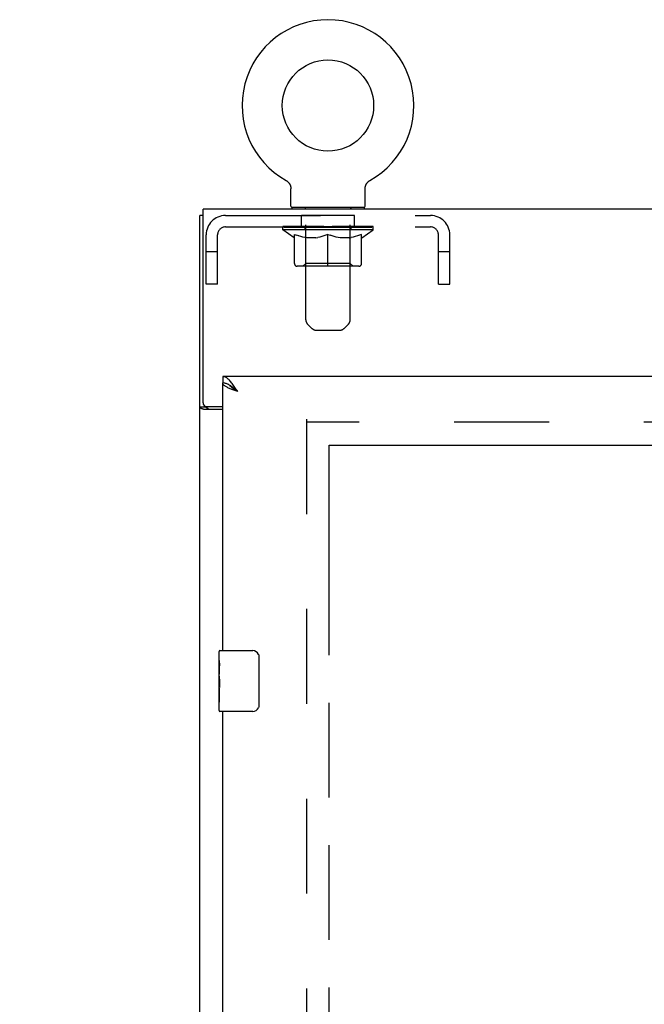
# Model space of a CAD drawing. Header units: inches. Extents: x 0 to 283, y 0 to 183.
# Tile 7 of 13: x 66 to 77, y 124 to 140. Entities that reach past the tile are written whole.
import ezdxf

# ---------------------------------------------------------------- set-up
doc = ezdxf.new("R2010")
doc.units = ezdxf.units.IN
doc.header["$LTSCALE"] = 15.583333
doc.header["$MEASUREMENT"] = 0
doc.linetypes.add('HIDDEN', pattern=[0.2, 0.1, -0.1])
doc.linetypes.add('PHANTOM', pattern=[0.8, 0.45, -0.05, 0.1, -0.05, 0.1, -0.05])
doc.layers.get('0').update_dxf_attribs({"linetype": 'CONTINUOUS'})
for name, color, linetype in [('02___PRT_ALL_AXES', 7, 'CONTINUOUS'), ('AVAILABLE_DOOR_SPACE', 7, 'CONTINUOUS'), ('DEFAULT_2', 8, 'HIDDEN'), ('DIMENSIONS', 7, 'CONTINUOUS')]:
    doc.layers.add(name, color=color, linetype=linetype)
doc.styles.get("Standard").update_dxf_attribs({"font": 'arial.ttf'})
doc.dimstyles.new('DIMSTYLE_3', dxfattribs={"dimtxt": 1.3, "dimasz": 1.666667, "dimexe": 0.09, "dimexo": 0.07, "dimgap": 0.039, "dimtad": 0, "dimtih": 1, "dimtoh": 1, "dimzin": 4, "dimdsep": 46, "dimtxsty": 'Standard', "dimblk": '_FILLED', "dimblk1": '_FILLED', "dimblk2": '_FILLED', "dimcen": 0.09, "dimazin": 1, "dimtfac": 1, "dimtdec": 3, "dimtofl": 0, "dimtmove": 0, "dimatfit": 3, "dimldrblk": '_FILLED', "dimfxl": 1, "dimtolj": 1, "dimtzin": 4, "dimarcsym": 0})

# ---------------------------------------------------------------- blocks, each defined once
blk = doc.blocks.new('_FILLED')
at = {"color": 0, "linetype": 'ByBlock'}
blk.add_solid([(0, 0), (-1, 0.2), (-1, -0.2)], dxfattribs=at)
blk = doc.blocks.new('*D17')
at = {"layer": 'DIMENSIONS', "color": 2, "linetype": 'Continuous'}
for p, q in [((71.459, 109.177), (80.243, 109.177)), ((92.116, 109.177), (86.086, 109.177))]:
    blk.add_line(p, q, dxfattribs=at)
at = {"layer": 'DIMENSIONS', "color": 2, "linetype": 'Continuous', "xscale": 1.6666666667, "yscale": 1.6666666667, "zscale": 1.6666666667, "rotation": 180}
blk.add_blockref('_FILLED', (71.459, 109.177), dxfattribs=at)
at = {"layer": 'DIMENSIONS', "color": 2, "linetype": 'Continuous', "xscale": 1.6666666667, "yscale": 1.6666666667, "zscale": 1.6666666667}
blk.add_blockref('_FILLED', (92.116, 109.177), dxfattribs=at)
at = {"layer": 'DIMENSIONS', "color": 2, "linetype": 'Continuous', "insert": (83.164, 109.827), "char_height": 1.3, "width": 4.54275, "attachment_point": 2, "line_spacing_factor": 0.9}
blk.add_mtext('20.66', dxfattribs=at)
blk = doc.blocks.new('*D18')
at = {"layer": 'DIMENSIONS', "color": 2, "linetype": 'Continuous'}
for p, q in [((69.709, 118.228), (69.709, 105.125)), ((69.709, 106.625), (66.376, 106.625)), ((71.459, 106.625), (74.475, 106.625))]:
    blk.add_line(p, q, dxfattribs=at)
at = {"layer": 'DIMENSIONS', "color": 2, "linetype": 'Continuous', "xscale": 1.6666666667, "yscale": 1.6666666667, "zscale": 1.6666666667}
blk.add_blockref('_FILLED', (69.709, 106.625), dxfattribs=at)
at = {"layer": 'DIMENSIONS', "color": 2, "linetype": 'Continuous', "xscale": 1.6666666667, "yscale": 1.6666666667, "zscale": 1.6666666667, "rotation": 180}
blk.add_blockref('_FILLED', (71.459, 106.625), dxfattribs=at)
at = {"layer": 'DIMENSIONS', "color": 2, "linetype": 'Continuous', "insert": (75.125, 107.275), "char_height": 1.3, "width": 3.53271, "attachment_point": 1, "line_spacing_factor": 0.9}
blk.add_mtext('1.75', dxfattribs=at)

msp = doc.modelspace()

# ---------------------------------------------------------------- linework, layer by layer
at = {"color": 7, "linetype": 'Continuous'}
for p, q in [((70.748, 137.409), (70.748, 137.409)), ((70.748, 137.409), (70.753, 137.406)), ((70.749, 137.409), (70.75, 137.408)), ((70.753, 137.406), (70.758, 137.403)), ((70.758, 137.403), (70.763, 137.4)), ((70.763, 137.4), (70.768, 137.396)), ((70.768, 137.396), (70.773, 137.392)), ((70.773, 137.393), (70.777, 137.389)), ((70.777, 137.389), (70.782, 137.384)), ((70.781, 137.385), (70.786, 137.38)), ((70.79, 137.376), (70.793, 137.371)), ((70.793, 137.371), (70.797, 137.366)), ((70.797, 137.367), (70.801, 137.362)), ((70.801, 137.362), (70.804, 137.357)), ((70.804, 137.357), (70.807, 137.352)), ((70.807, 137.352), (70.81, 137.346)), ((70.81, 137.346), (70.813, 137.341)), ((70.813, 137.341), (70.815, 137.336)), ((70.815, 137.336), (70.817, 137.33)), ((70.817, 137.33), (70.82, 137.324)), ((70.82, 137.325), (70.821, 137.319)), ((70.821, 137.319), (70.823, 137.313)), ((70.823, 137.313), (70.825, 137.307)), ((70.824, 137.307), (70.826, 137.301)), ((70.826, 137.302), (70.827, 137.296)), ((70.827, 137.296), (70.827, 137.29)), ((70.827, 137.29), (70.828, 137.284)), ((72.048, 137.278), (72.049, 137.284)), ((72.048, 137.278), (72.049, 137.284)), ((72.049, 137.29), (72.05, 137.296)), ((72.049, 137.284), (72.049, 137.29)), ((72.05, 137.296), (72.051, 137.302)), ((72.051, 137.301), (72.052, 137.307)), ((72.052, 137.307), (72.054, 137.313)), ((72.054, 137.313), (72.055, 137.319)), ((72.055, 137.319), (72.057, 137.325)), ((72.057, 137.324), (72.059, 137.33)), ((72.059, 137.33), (72.062, 137.336)), ((72.062, 137.336), (72.064, 137.341)), ((72.064, 137.341), (72.067, 137.346)), ((72.067, 137.346), (72.07, 137.352)), ((72.07, 137.352), (72.073, 137.357)), ((72.073, 137.357), (72.076, 137.362)), ((72.076, 137.362), (72.08, 137.367)), ((72.08, 137.366), (72.083, 137.371)), ((72.083, 137.371), (72.087, 137.376)), ((72.087, 137.376), (72.091, 137.38)), ((72.091, 137.38), (72.095, 137.385)), ((72.095, 137.384), (72.1, 137.389)), ((72.1, 137.389), (72.104, 137.393)), ((72.104, 137.392), (72.109, 137.396)), ((72.109, 137.396), (72.114, 137.4)), ((72.113, 137.4), (72.118, 137.403)), ((72.118, 137.403), (72.123, 137.406)), ((72.118, 137.403), (72.12, 137.404)), ((72.123, 137.406), (72.128, 137.409)), ((72.127, 137.408), (72.128, 137.409)), ((72.128, 137.409), (72.128, 137.409)), ((72.128, 137.409), (72.129, 137.409)), ((70.828, 137.278), (70.828, 137.273)), ((70.828, 136.987), (70.828, 137.273)), ((72.048, 137.273), (72.048, 137.278)), ((72.048, 136.987), (72.048, 137.273)), ((70.843, 136.967), (70.843, 136.937)), ((72.033, 136.967), (70.843, 136.967)), ((72.033, 136.967), (72.033, 136.937)), ((69.386, 136.833), (69.334, 136.833)), ((69.709, 134.187), (69.709, 134.083)), ((69.833, 134.042), (69.821, 134.048)), ((69.438, 133.685), (69.334, 133.685)), ((69.438, 133.685), (69.438, 133.697)), ((69.664, 129.687), (70.204, 129.687)), ((70.304, 129.587), (70.304, 128.787)), ((70.204, 128.687), (69.664, 128.687))]:
    msp.add_line(p, q, dxfattribs=at)
at = {"color": 3, "linetype": 'Continuous'}
for p, q in [((69.334, 47.041), (69.334, 136.833)), ((69.386, 133.757), (69.386, 136.937)), ((117.282, 136.937), (69.386, 136.937)), ((93.241, 134.187), (69.709, 134.187)), ((69.709, 129.687), (69.709, 134.083)), ((69.709, 133.645), (69.404, 133.645)), ((69.446, 133.697), (69.709, 133.697)), ((69.709, 106.187), (69.709, 128.687))]:
    msp.add_line(p, q, dxfattribs=at)
at = {"color": 7, "linetype": 'Continuous'}
for points in [[(70.786, 137.38), (70.79, 137.376), (70.794, 137.371)], [(70.828, 137.284), (70.828, 137.278), (70.828, 137.273)], [(69.821, 134.048), (69.81, 134.055), (69.799, 134.061), (69.788, 134.066), (69.777, 134.07), (69.765, 134.074), (69.754, 134.077), (69.743, 134.08), (69.732, 134.082), (69.721, 134.083), (69.709, 134.083)], [(69.956, 133.941), (69.945, 133.948), (69.934, 133.955), (69.923, 133.962), (69.912, 133.969), (69.901, 133.976), (69.891, 133.984), (69.881, 133.991), (69.872, 133.998), (69.863, 134.005), (69.855, 134.012), (69.848, 134.019), (69.841, 134.026), (69.834, 134.033), (69.829, 134.04), (69.825, 134.046)], [(69.956, 133.941), (69.945, 133.951), (69.933, 133.961), (69.922, 133.971), (69.911, 133.981), (69.9, 133.991), (69.889, 134), (69.877, 134.009), (69.866, 134.018), (69.855, 134.026), (69.844, 134.034), (69.833, 134.042)], [(69.454, 133.671), (69.451, 133.672), (69.449, 133.673), (69.446, 133.675), (69.444, 133.676), (69.442, 133.678), (69.441, 133.679), (69.44, 133.681), (69.439, 133.682), (69.439, 133.684), (69.438, 133.685)], [(69.479, 133.645), (69.479, 133.647), (69.478, 133.649), (69.478, 133.651), (69.477, 133.653), (69.476, 133.655), (69.475, 133.656), (69.474, 133.658), (69.472, 133.66), (69.47, 133.661), (69.468, 133.663), (69.466, 133.664), (69.464, 133.665), (69.461, 133.667), (69.459, 133.668), (69.454, 133.671)], [(70.298, 129.623), (70.3, 129.618), (70.301, 129.612), (70.303, 129.606), (70.304, 129.6), (70.304, 129.594), (70.304, 129.587)], [(70.304, 128.787), (70.304, 128.781), (70.304, 128.775), (70.303, 128.769), (70.301, 128.763), (70.3, 128.757), (70.298, 128.751)]]:
    msp.add_lwpolyline(points, dxfattribs=at)
at = {"color": 3, "linetype": 'Continuous'}
for points in [[(69.866, 134.074), (69.855, 134.088), (69.844, 134.102), (69.833, 134.115), (69.821, 134.127), (69.81, 134.138), (69.799, 134.148), (69.788, 134.157), (69.777, 134.165), (69.765, 134.172), (69.754, 134.177), (69.743, 134.182), (69.732, 134.185), (69.721, 134.187), (69.709, 134.187)], [(69.819, 133.994), (69.806, 134), (69.793, 134.006), (69.782, 134.012), (69.771, 134.018), (69.76, 134.024), (69.751, 134.03), (69.742, 134.036), (69.735, 134.042), (69.728, 134.048), (69.722, 134.054), (69.718, 134.06), (69.714, 134.065), (69.711, 134.071), (69.71, 134.077), (69.709, 134.083)], [(69.956, 133.941), (69.945, 133.958), (69.933, 133.976), (69.922, 133.993), (69.911, 134.01), (69.9, 134.027), (69.889, 134.043), (69.877, 134.059), (69.866, 134.074)], [(69.956, 133.941), (69.924, 133.953), (69.908, 133.959), (69.892, 133.965), (69.877, 133.97), (69.861, 133.976), (69.847, 133.982), (69.833, 133.988), (69.819, 133.994)], [(69.378, 133.657), (69.37, 133.659), (69.366, 133.661), (69.362, 133.662), (69.359, 133.663), (69.355, 133.665), (69.352, 133.666), (69.349, 133.668), (69.346, 133.669), (69.344, 133.671), (69.341, 133.672), (69.34, 133.674), (69.338, 133.676), (69.337, 133.678), (69.336, 133.679), (69.335, 133.681), (69.335, 133.683), (69.334, 133.685)], [(69.404, 133.645), (69.402, 133.646), (69.4, 133.648), (69.397, 133.649), (69.394, 133.651), (69.39, 133.652), (69.386, 133.654), (69.382, 133.655), (69.378, 133.657)]]:
    msp.add_lwpolyline(points, dxfattribs=at)
at = {"color": 7, "linetype": 'Continuous'}
msp.add_circle((71.438, 138.639), 0.75, dxfattribs=at)
for centre, radius, start, end in [((71.438, 138.639), 1.41, 299.2655, 240.7345), ((70.848, 136.987), 0.02, 180, 263.0769), ((72.028, 136.987), 0.02, 276.9231, 360), ((69.664, 129.672), 0.015, 90, 180), ((70.204, 129.587), 0.1, 21.1999, 90), ((70.204, 128.787), 0.1, 270, 338.7946), ((69.664, 128.702), 0.015, 180, 270)]:
    msp.add_arc(centre, radius, start, end, dxfattribs=at)
at = {"color": 3, "linetype": 'Continuous'}
msp.add_arc((69.446, 133.757), 0.06, 180, 270, dxfattribs=at)
at = {"layer": '02___PRT_ALL_AXES', "color": 8, "linetype": 'HIDDEN'}
for p, q in [((71.001, 136.646), (71.001, 136.833)), ((71.876, 136.833), (71.001, 136.833)), ((71.876, 136.646), (71.876, 136.833)), ((71.876, 136.646), (71.001, 136.646))]:
    msp.add_line(p, q, dxfattribs=at)
at = {"layer": '02___PRT_ALL_AXES', "color": 7, "linetype": 'Continuous'}
for p, q in [((69.649, 129.527), (69.649, 129.672)), ((69.649, 129.269), (69.649, 129.526)), ((69.655, 129.47), (69.649, 129.47)), ((69.656, 129.302), (69.656, 129.439)), ((69.649, 129.302), (69.656, 129.302)), ((69.649, 128.702), (69.649, 129.266)), ((69.651, 129.24), (69.649, 129.24)), ((69.649, 129.108), (69.655, 129.108)), ((69.649, 129.072), (69.656, 129.072)), ((69.656, 128.841), (69.656, 129.072)), ((69.649, 129.009), (69.656, 129.009)), ((69.649, 128.841), (69.656, 128.841))]:
    msp.add_line(p, q, dxfattribs=at)
for points in [[(69.649, 129.527), (69.65, 129.523), (69.65, 129.518), (69.651, 129.513), (69.652, 129.5)], [(69.652, 129.5), (69.653, 129.492), (69.654, 129.484), (69.655, 129.475)], [(69.655, 129.475), (69.655, 129.466), (69.656, 129.457), (69.656, 129.448), (69.656, 129.439)], [(69.649, 129.269), (69.65, 129.261), (69.65, 129.252), (69.651, 129.242)], [(69.651, 129.242), (69.654, 129.208), (69.655, 129.196), (69.655, 129.183), (69.656, 129.171), (69.656, 129.158), (69.656, 129.145), (69.656, 129.132), (69.656, 129.12), (69.655, 129.107), (69.655, 129.095), (69.654, 129.083)]]:
    msp.add_lwpolyline(points, dxfattribs=at)
msp.add_ellipse((69.912, 129.103), major_axis=(0.263, 0), ratio=0.432808, start_param=3.141593, end_param=3.321581, dxfattribs=at)
at = {"layer": 'AVAILABLE_DOOR_SPACE', "color": 4, "linetype": 'PHANTOM'}
for p, q in [((71.459, 54.812), (71.459, 133.062)), ((71.459, 133.062), (92.116, 133.062))]:
    msp.add_line(p, q, dxfattribs=at)
at = {"layer": 'DEFAULT_2', "color": 8, "linetype": 'HIDDEN'}
for p, q in [((70.757, 137.404), (70.758, 137.403)), ((71.063, 136.967), (71.063, 136.937)), ((71.813, 136.967), (71.813, 136.937)), ((69.755, 136.833), (73.121, 136.833)), ((71.073, 135.122), (71.073, 136.937)), ((71.803, 135.122), (71.803, 136.937)), ((69.755, 136.646), (73.121, 136.646)), ((70.695, 136.599), (70.695, 136.653)), ((70.706, 136.645), (70.706, 136.653)), ((70.717, 136.642), (70.717, 136.646)), ((70.717, 136.642), (72.16, 136.642)), ((70.727, 136.642), (70.727, 136.646)), ((70.728, 136.642), (70.728, 136.646)), ((70.74, 136.645), (70.74, 136.653)), ((70.759, 136.642), (70.759, 136.646)), ((70.761, 136.642), (70.761, 136.646)), ((70.795, 136.645), (70.795, 136.653)), ((70.812, 136.642), (70.812, 136.646)), ((70.815, 136.642), (70.815, 136.646)), ((71.052, 136.645), (70.823, 136.645)), ((70.869, 136.645), (70.869, 136.653)), ((70.87, 136.642), (70.87, 136.645)), ((70.871, 136.642), (70.871, 136.645)), ((70.874, 136.642), (70.874, 136.645)), ((70.884, 136.642), (70.884, 136.646)), ((70.884, 136.642), (70.884, 136.645)), ((70.888, 136.642), (70.888, 136.646)), ((70.891, 136.642), (70.891, 136.646)), ((70.895, 136.642), (70.895, 136.645)), ((70.914, 136.642), (70.914, 136.645)), ((70.932, 136.642), (70.932, 136.645)), ((70.935, 136.642), (70.935, 136.648)), ((70.96, 136.645), (70.96, 136.653)), ((70.96, 136.642), (70.96, 136.645)), ((70.972, 136.642), (70.972, 136.646)), ((70.977, 136.642), (70.977, 136.646)), ((70.985, 136.642), (70.985, 136.645)), ((71.001, 136.642), (71.001, 136.65)), ((71.021, 136.642), (71.021, 136.645)), ((71.024, 136.642), (71.024, 136.645)), ((71.052, 136.642), (71.052, 136.645)), ((71.13, 136.645), (71.064, 136.645)), ((71.067, 136.645), (71.067, 136.653)), ((71.075, 136.642), (71.075, 136.646)), ((71.08, 136.642), (71.08, 136.646)), ((71.087, 136.642), (71.087, 136.651)), ((71.095, 136.642), (71.095, 136.645)), ((71.106, 136.642), (71.106, 136.645)), ((71.13, 136.642), (71.13, 136.645)), ((71.218, 136.645), (71.155, 136.645)), ((71.179, 136.642), (71.179, 136.645)), ((71.184, 136.645), (71.184, 136.653)), ((71.189, 136.642), (71.189, 136.646)), ((71.191, 136.642), (71.191, 136.652)), ((71.195, 136.642), (71.195, 136.646)), ((71.204, 136.642), (71.204, 136.646)), ((71.218, 136.642), (71.218, 136.645)), ((71.312, 136.645), (71.254, 136.645)), ((71.271, 136.642), (71.271, 136.645)), ((71.304, 136.645), (71.438, 136.653)), ((71.309, 136.645), (71.309, 136.653)), ((71.31, 136.653), (71.309, 136.653)), ((71.31, 136.646), (71.31, 136.653)), ((71.31, 136.642), (71.31, 136.646)), ((71.312, 136.642), (71.312, 136.645)), ((71.315, 136.642), (71.315, 136.646)), ((71.316, 136.642), (71.316, 136.646)), ((71.41, 136.645), (71.359, 136.645)), ((71.368, 136.642), (71.368, 136.645)), ((71.41, 136.642), (71.41, 136.645)), ((71.435, 136.646), (71.435, 136.646)), ((71.435, 136.642), (71.435, 136.646)), ((71.435, 136.642), (71.435, 136.646)), ((71.438, 136.645), (71.438, 136.653)), ((71.441, 136.642), (71.441, 136.646)), ((71.441, 136.646), (71.442, 136.646)), ((71.442, 136.642), (71.442, 136.646)), ((71.444, 136.645), (71.518, 136.645)), ((71.467, 136.642), (71.467, 136.645)), ((71.481, 136.645), (71.481, 136.651)), ((71.481, 136.651), (71.573, 136.645)), ((71.506, 136.645), (71.506, 136.649)), ((71.509, 136.642), (71.509, 136.645)), ((71.56, 136.642), (71.56, 136.646)), ((71.562, 136.642), (71.562, 136.646)), ((71.565, 136.642), (71.565, 136.645)), ((71.565, 136.645), (71.622, 136.645)), ((71.567, 136.646), (71.567, 136.653)), ((71.567, 136.645), (71.567, 136.653)), ((71.567, 136.653), (71.567, 136.653)), ((71.567, 136.642), (71.567, 136.646)), ((71.606, 136.642), (71.606, 136.645)), ((71.659, 136.642), (71.659, 136.645)), ((71.659, 136.645), (71.722, 136.645)), ((71.673, 136.642), (71.673, 136.646)), ((71.682, 136.642), (71.682, 136.646)), ((71.686, 136.642), (71.686, 136.652)), ((71.688, 136.642), (71.688, 136.646)), ((71.693, 136.645), (71.693, 136.653)), ((71.698, 136.642), (71.698, 136.645)), ((71.747, 136.642), (71.747, 136.645)), ((71.747, 136.645), (71.813, 136.645)), ((71.771, 136.642), (71.771, 136.645)), ((71.782, 136.642), (71.782, 136.645)), ((71.79, 136.642), (71.79, 136.651)), ((71.796, 136.642), (71.796, 136.646)), ((71.802, 136.642), (71.802, 136.646)), ((71.81, 136.645), (71.81, 136.653)), ((71.825, 136.642), (71.825, 136.645)), ((71.825, 136.645), (72.054, 136.645)), ((71.853, 136.642), (71.853, 136.645)), ((71.856, 136.642), (71.856, 136.645)), ((71.876, 136.642), (71.876, 136.65)), ((71.892, 136.642), (71.892, 136.645)), ((71.9, 136.642), (71.9, 136.646)), ((71.905, 136.642), (71.905, 136.646)), ((71.916, 136.645), (71.916, 136.653)), ((71.916, 136.642), (71.916, 136.645)), ((71.942, 136.642), (71.942, 136.648)), ((71.945, 136.642), (71.945, 136.645)), ((71.963, 136.642), (71.963, 136.645)), ((71.982, 136.642), (71.982, 136.645)), ((71.986, 136.642), (71.986, 136.646)), ((71.989, 136.642), (71.989, 136.646)), ((71.993, 136.642), (71.993, 136.646)), ((71.993, 136.642), (71.993, 136.645)), ((72.003, 136.642), (72.003, 136.645)), ((72.006, 136.642), (72.006, 136.645)), ((72.007, 136.642), (72.007, 136.645)), ((72.008, 136.645), (72.008, 136.653)), ((72.062, 136.642), (72.062, 136.646)), ((72.065, 136.642), (72.065, 136.646)), ((72.082, 136.645), (72.082, 136.653)), ((72.115, 136.642), (72.115, 136.646)), ((72.118, 136.642), (72.118, 136.646)), ((72.137, 136.645), (72.137, 136.653)), ((72.148, 136.642), (72.148, 136.646)), ((72.15, 136.642), (72.15, 136.646)), ((72.16, 136.642), (72.16, 136.646)), ((72.171, 136.645), (72.171, 136.653)), ((72.182, 136.599), (72.182, 136.653)), ((69.438, 135.708), (69.438, 136.516)), ((69.625, 135.708), (69.625, 136.516)), ((70.881, 136.468), (70.695, 136.599)), ((72.182, 136.599), (70.695, 136.599)), ((70.888, 136.043), (70.888, 136.523)), ((70.888, 136.523), (70.923, 136.51)), ((70.957, 136.498), (70.922, 136.51)), ((70.99, 136.488), (70.956, 136.498)), ((71.023, 136.48), (70.99, 136.488)), ((71.056, 136.473), (71.023, 136.48)), ((71.089, 136.468), (71.056, 136.473)), ((71.072, 136.047), (71.072, 136.595)), ((71.237, 136.468), (71.27, 136.473)), ((71.304, 136.48), (71.27, 136.473)), ((71.337, 136.488), (71.303, 136.48)), ((71.37, 136.498), (71.336, 136.488)), ((71.404, 136.51), (71.37, 136.498)), ((71.438, 136.523), (71.404, 136.51)), ((71.438, 136), (71.438, 136.523)), ((71.438, 136.523), (71.473, 136.51)), ((71.507, 136.498), (71.473, 136.51)), ((71.541, 136.488), (71.507, 136.498)), ((71.574, 136.48), (71.54, 136.488)), ((71.607, 136.473), (71.573, 136.48)), ((71.64, 136.468), (71.606, 136.473)), ((71.788, 136.468), (71.821, 136.473)), ((71.804, 136.047), (71.804, 136.595)), ((71.854, 136.48), (71.821, 136.473)), ((71.887, 136.488), (71.853, 136.48)), ((71.921, 136.498), (71.887, 136.488)), ((71.955, 136.51), (71.92, 136.498)), ((71.989, 136.523), (71.954, 136.51)), ((71.989, 136.043), (71.989, 136.523)), ((71.995, 136.468), (72.182, 136.599)), ((73.251, 135.708), (73.251, 136.516)), ((73.438, 135.708), (73.438, 136.516)), ((70.881, 136.468), (70.888, 136.468)), ((71.237, 136.468), (71.089, 136.468)), ((71.788, 136.468), (71.64, 136.468)), ((71.989, 136.468), (71.995, 136.468)), ((69.625, 136.238), (69.438, 136.238)), ((73.438, 136.238), (73.251, 136.238)), ((71.946, 136), (70.931, 136)), ((71.072, 136.047), (71.026, 136)), ((71.804, 136.047), (71.072, 136.047)), ((71.804, 136.047), (71.851, 136)), ((69.625, 135.708), (69.438, 135.708)), ((73.251, 135.708), (73.438, 135.708)), ((71.174, 134.98), (71.103, 135.051)), ((71.703, 134.98), (71.774, 135.051)), ((71.245, 134.95), (71.632, 134.95)), ((71.084, 133.489), (71.084, 54.385)), ((115.584, 133.437), (71.084, 133.437))]:
    msp.add_line(p, q, dxfattribs=at)
for centre, radius, start, end in [((70.848, 136.987), 0.02, 263.0769, 270), ((71.043, 136.937), 0.03, 0, 90), ((71.833, 136.937), 0.03, 90, 180), ((72.028, 136.987), 0.02, 270, 276.9231), ((69.755, 136.516), 0.317, 90, 180), ((73.121, 136.516), 0.317, 0, 90), ((69.755, 136.516), 0.13, 90, 180), ((71.026, 136.595), 0.0466, 0, 90), ((71.851, 136.595), 0.0466, 90, 180), ((73.121, 136.516), 0.13, 0, 90), ((70.931, 136.043), 0.0434, 180, 270), ((71.946, 136.043), 0.0434, 270, 360), ((71.173, 135.122), 0.1, 180, 225), ((71.703, 135.122), 0.1, 315, 360), ((71.245, 135.05), 0.1, 225, 270), ((71.632, 135.05), 0.1, 270, 315)]:
    msp.add_arc(centre, radius, start, end, dxfattribs=at)
for centre, major_axis, ratio, start_param, end_param in [((71.438, 136.653), (0.743, 0.008), 0.059247, 2.966439, 3.140971), ((70.672, 136.639), (0.232, 0), 0.060167, 0.426548, 1.470503), ((71.438, 136.653), (0.744, 0), 0.060167, 3.141593, 3.316126), ((70.672, 136.632), (0.232, 0.002), 0.059247, 1.374323, 1.469882), ((71.438, 136.653), (0.743, 0.015), 0.056515, 2.79136, 2.965893), ((70.643, 136.639), (0.232, 0.002), 0.059247, 0.251393, 1.295349), ((70.723, 136.639), (0.232, -0.002), 0.059247, 0.601702, 1.645657), ((71.438, 136.653), (0.743, -0.008), 0.059247, -2.966439, -2.791906), ((70.723, 136.632), (0.232, 0), 0.060167, 1.549477, 1.645036), ((70.643, 136.632), (0.232, 0.005), 0.056515, 1.199244, 1.294804), ((70.727, 136.634), (0.192, 0.002), 0.059247, 1.051627, 1.625044), ((70.704, 136.634), (0.192, 0.004), 0.056515, 0.876548, 1.449966), ((70.772, 136.634), (0.192, 0), 0.060167, 1.226781, 1.800198), ((71.438, 136.653), (0.743, 0.022), 0.052059, 2.616423, 2.790956), ((70.639, 136.639), (0.232, 0.005), 0.056515, 0.076315, 1.120271), ((70.797, 136.639), (0.232, -0.005), 0.056515, 0.77678, 1.820736), ((71.438, 136.653), (0.743, -0.015), 0.056515, -2.79136, -2.616827), ((70.797, 136.632), (0.232, -0.002), 0.059247, 1.724631, 1.82019), ((70.639, 136.632), (0.232, 0.007), 0.052059, 1.024308, 1.119867), ((70.703, 136.634), (0.192, 0.006), 0.052059, 0.701611, 1.275029), ((70.837, 136.634), (0.192, -0.002), 0.059247, 1.401935, 1.975352), ((71.438, 136.653), (0.743, 0.029), 0.046022, 2.441677, 2.61621), ((70.89, 136.639), (0.232, -0.007), 0.052059, 0.951717, 1.995673), ((70.659, 136.639), (0.232, 0.007), 0.052059, -0.098622, 0.945334), ((71.438, 136.653), (0.743, -0.022), 0.052059, -2.616423, -2.441891), ((70.89, 136.632), (0.232, -0.005), 0.056515, 1.899709, 1.995269), ((70.659, 136.632), (0.232, 0.009), 0.046022, 0.849561, 0.945121), ((70.725, 136.634), (0.192, 0.007), 0.046022, 0.526865, 1.100283), ((70.92, 136.634), (0.192, -0.004), 0.056515, 1.577013, 2.150431), ((71.438, 136.653), (0.743, 0.034), 0.038593, 2.267147, 2.44168), ((70.999, 136.639), (0.232, -0.009), 0.046022, 1.126463, 2.170419), ((70.703, 136.639), (0.232, 0.009), 0.046022, -0.273368, 0.770588), ((71.438, 136.653), (0.743, -0.029), 0.046022, -2.441677, -2.267144), ((70.999, 136.632), (0.232, -0.007), 0.052059, 2.074646, 2.170205), ((70.703, 136.632), (0.232, 0.011), 0.038593, 0.675031, 0.77059), ((70.768, 136.634), (0.192, 0.009), 0.038593, 0.352335, 0.925752), ((71.019, 136.634), (0.192, -0.006), 0.052059, 1.75195, 2.325367), ((71.438, 136.653), (0.743, 0.039), 0.030002, 2.09283, 2.267363), ((71.122, 136.639), (0.232, -0.011), 0.038593, 1.300994, 2.344949), ((70.769, 136.639), (0.232, 0.011), 0.038593, -0.447899, 0.596057), ((71.438, 136.653), (0.743, -0.034), 0.038593, -2.267147, -2.092614), ((71.122, 136.632), (0.232, -0.009), 0.046022, 2.249392, 2.344952), ((70.769, 136.632), (0.232, 0.012), 0.030002, 0.500714, 0.596274), ((70.832, 136.634), (0.192, 0.01), 0.030002, 0.178018, 0.751436), ((71.131, 136.634), (0.192, -0.007), 0.046022, 1.926696, 2.500114), ((70.855, 136.639), (0.232, 0.012), 0.030002, -0.622215, 0.421741), ((71.438, 136.653), (0.743, 0.042), 0.020513, 1.918702, 2.093235), ((71.255, 136.639), (0.232, -0.012), 0.030002, 1.47531, 2.519266), ((71.438, 136.653), (0.743, -0.039), 0.030002, -2.09283, -1.918297), ((71.255, 136.632), (0.232, -0.011), 0.038593, 2.423923, 2.519482), ((70.855, 136.632), (0.232, 0.013), 0.020513, 0.326586, 0.422146), ((70.914, 136.634), (0.192, 0.011), 0.020513, 0.00389, 0.577307), ((71.252, 136.634), (0.192, -0.009), 0.038593, 2.101227, 2.674644), ((70.959, 136.639), (0.232, 0.013), 0.020513, -0.796343, 0.247613), ((71.438, 136.653), (0.743, 0.044), 0.010411, 1.744712, 1.919245), ((71.393, 136.639), (0.232, -0.013), 0.020513, 1.649438, 2.693394), ((71.438, 136.653), (0.743, -0.042), 0.020513, -1.918702, -1.744169), ((71.393, 136.632), (0.232, -0.012), 0.030002, 2.598239, 2.693799), ((70.959, 136.632), (0.232, 0.014), 0.010411, 0.152596, 0.248156), ((71.012, 136.634), (0.192, 0.011), 0.010411, 6.113086, 6.686503), ((71.379, 136.634), (0.192, -0.01), 0.030002, 2.275543, 2.848961), ((71.078, 136.639), (0.232, 0.014), 0.010411, -0.970333, -0.000837), ((71.532, 136.639), (0.232, -0.014), 0.010411, 1.823428, 2.867384), ((71.438, 136.653), (0.743, -0.044), 0.010411, -1.744712, -1.56247), ((71.532, 136.632), (0.232, -0.013), 0.020513, 2.772368, 2.867927), ((71.507, 136.634), (0.192, -0.011), 0.020513, 2.449671, 3.023089), ((71.344, 136.639), (0.232, 0.014), 0.010411, 0.274209, 1.318165), ((71.243, 136.634), (0.192, 0.011), 0.010411, -0.000452, 0.517932), ((71.208, 136.632), (0.232, 0.014), 0.010411, 0.099676, 0.195236), ((71.438, 136.653), (0.743, 0.044), 0.010411, -1.571413, -1.39688), ((71.634, 136.634), (0.192, -0.011), 0.010411, 2.623661, 3.141974), ((71.669, 136.632), (0.232, -0.014), 0.010411, 2.734394, 2.946357), ((71.484, 136.639), (0.232, 0.013), 0.020513, 0.448199, 1.492154), ((71.37, 136.634), (0.192, 0.011), 0.020513, 0.118504, 0.691921), ((71.344, 136.632), (0.232, 0.013), 0.020513, 0.273666, 0.369225), ((71.438, 136.653), (0.743, 0.042), 0.020513, -1.397424, -1.222891), ((71.799, 136.639), (0.232, -0.014), 0.010411, -3.140756, -2.17126), ((71.438, 136.653), (0.743, -0.044), 0.010411, 1.222347, 1.39688), ((71.622, 136.639), (0.232, 0.012), 0.030002, 0.622327, 1.666283), ((71.498, 136.634), (0.192, 0.01), 0.030002, 0.292632, 0.86605), ((71.865, 136.634), (0.192, -0.011), 0.010411, 2.738275, 3.311692), ((71.917, 136.639), (0.232, -0.013), 0.020513, 2.89398, 3.937936), ((71.484, 136.632), (0.232, 0.012), 0.030002, 0.447794, 0.543354), ((71.917, 136.632), (0.232, -0.014), 0.010411, 2.893437, 2.988996), ((71.755, 136.639), (0.232, 0.011), 0.038593, 0.796643, 1.840599), ((71.438, 136.653), (0.743, 0.039), 0.030002, -1.223295, -1.048762), ((71.438, 136.653), (0.743, -0.042), 0.020513, 1.048358, 1.222891), ((71.625, 136.634), (0.192, 0.009), 0.038593, 0.466948, 1.040366), ((71.963, 136.634), (0.192, -0.011), 0.020513, 2.564285, 3.137703), ((72.022, 136.639), (0.232, -0.012), 0.030002, 2.719852, 3.763807), ((71.877, 136.639), (0.232, 0.009), 0.046022, 0.971174, 2.01513), ((71.622, 136.632), (0.232, 0.011), 0.038593, 0.62211, 0.71767), ((72.022, 136.632), (0.232, -0.013), 0.020513, 2.719447, 2.815007), ((71.438, 136.653), (0.743, 0.034), 0.038593, -1.048979, -0.874446), ((71.438, 136.653), (0.743, -0.039), 0.030002, 0.874229, 1.048762), ((71.746, 136.634), (0.192, 0.007), 0.046022, 0.641479, 1.214897), ((71.987, 136.639), (0.232, 0.007), 0.052059, 1.14592, 2.189876), ((72.045, 136.634), (0.192, -0.01), 0.030002, 2.390157, 2.963574), ((72.108, 136.639), (0.232, -0.011), 0.038593, 2.545535, 3.589491), ((71.858, 136.634), (0.192, 0.006), 0.052059, 0.816225, 1.389643), ((71.755, 136.632), (0.232, 0.009), 0.046022, 0.796641, 0.892201), ((72.108, 136.632), (0.232, -0.012), 0.030002, 2.545319, 2.640878), ((72.08, 136.639), (0.232, 0.005), 0.056515, 1.320857, 2.364813), ((71.438, 136.653), (0.743, 0.029), 0.046022, -0.874448, -0.699915), ((71.438, 136.653), (0.743, -0.034), 0.038593, 0.699913, 0.874446), ((72.109, 136.634), (0.192, -0.009), 0.038593, 2.21584, 2.789258), ((72.174, 136.639), (0.232, -0.009), 0.046022, 2.371005, 3.41496), ((71.957, 136.634), (0.192, 0.004), 0.056515, 0.991162, 1.564579), ((72.153, 136.639), (0.232, 0.002), 0.059247, 1.495935, 2.539891), ((72.218, 136.639), (0.232, -0.007), 0.052059, 2.196258, 3.240214), ((72.152, 136.634), (0.192, -0.007), 0.046022, 2.04131, 2.614727), ((71.877, 136.632), (0.232, 0.007), 0.052059, 0.971387, 1.066947), ((72.174, 136.632), (0.232, -0.011), 0.038593, 2.371002, 2.466562), ((72.205, 136.639), (0.232, 0), 0.060167, 1.671089, 2.715045), ((72.238, 136.639), (0.232, -0.005), 0.056515, 2.021322, 3.065278), ((72.04, 136.634), (0.192, 0.002), 0.059247, 1.16624, 1.739658), ((71.438, 136.653), (0.743, 0.022), 0.052059, -0.699702, -0.525169), ((71.438, 136.653), (0.743, -0.029), 0.046022, 0.525382, 0.699915), ((72.234, 136.639), (0.232, -0.002), 0.059247, 1.846243, 2.890199), ((72.173, 136.634), (0.192, -0.006), 0.052059, 1.866564, 2.439981), ((72.105, 136.634), (0.192, 0), 0.060167, 1.341394, 1.914812), ((72.173, 136.634), (0.192, -0.004), 0.056515, 1.691627, 2.265045), ((72.149, 136.634), (0.192, -0.002), 0.059247, 1.516549, 2.089966), ((71.987, 136.632), (0.232, 0.005), 0.056515, 1.146324, 1.241883), ((72.218, 136.632), (0.232, -0.009), 0.046022, 2.196472, 2.292031), ((71.438, 136.653), (0.743, 0.015), 0.056515, -0.524765, -0.350233), ((71.438, 136.653), (0.743, -0.022), 0.052059, 0.350636, 0.525169), ((72.08, 136.632), (0.232, 0.002), 0.059247, 1.321402, 1.416962), ((72.238, 136.632), (0.232, -0.007), 0.052059, 2.021726, 2.117285), ((71.438, 136.653), (0.743, 0.008), 0.059247, -0.349687, -0.175154), ((71.438, 136.653), (0.743, -0.015), 0.056515, 0.1757, 0.350233), ((72.153, 136.632), (0.232, 0), 0.060167, 1.496556, 1.592116), ((72.234, 136.632), (0.232, -0.005), 0.056515, 1.846789, 1.942348), ((72.205, 136.632), (0.232, -0.002), 0.059247, 1.67171, 1.76727), ((71.438, 136.653), (0.744, 0), 0.060167, -0.174533, 0), ((71.438, 136.653), (0.743, -0.008), 0.059247, 0.000621, 0.175154)]:
    msp.add_ellipse(centre, major_axis=major_axis, ratio=ratio, start_param=start_param, end_param=end_param, dxfattribs=at)

# ---------------------------------------------------------------- dimensions: what is measured, and where the dimension line sits
at = {"layer": 'DIMENSIONS', "color": 2, "linetype": 'Continuous'}
dim = msp.add_linear_dim(base=(69.709, 106.625), p1=(71.459, 133.062), p2=(69.709, 118.298), angle=180, dimstyle='DIMSTYLE_3', dxfattribs=at)
dim.commit()
dim.dimension.update_dxf_attribs({"geometry": '*D18', "text_midpoint": (76.953, 106.618), "dimtype": 160})
dim = msp.add_linear_dim(base=(92.116, 109.177), p1=(71.459, 133.062), p2=(92.116, 133.062), dimstyle='DIMSTYLE_3', dxfattribs=at)
dim.commit()
dim.dimension.update_dxf_attribs({"geometry": '*D17', "text_midpoint": (83.147, 109.17), "dimtype": 160})

doc.saveas('drawing.dxf')
